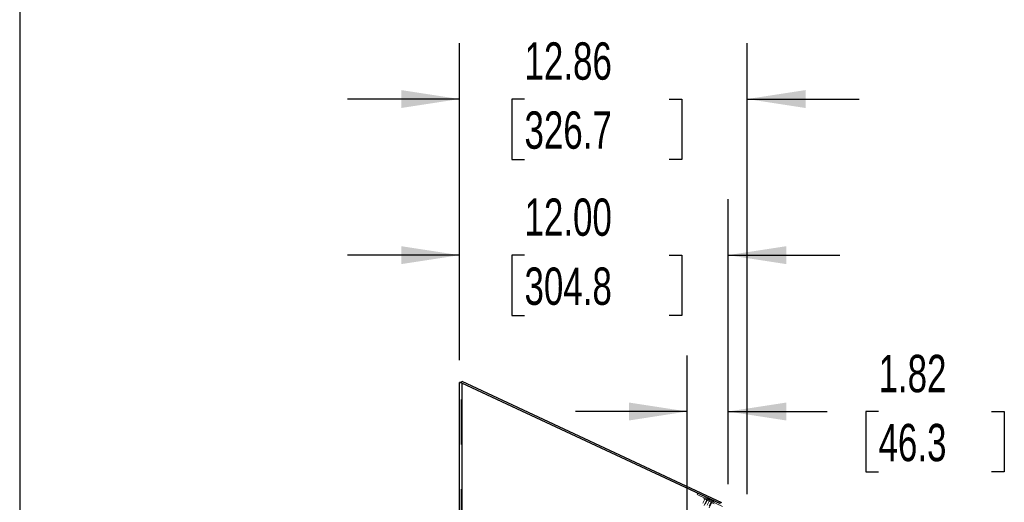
# Model space of a CAD drawing. Header units: inches. Extents: x 0.2 to 10.8, y 0.2 to 8.2.
# Tile 68 of 164: x 0.2 to 2.4, y 5.2 to 6.2. Entities that reach past the tile are written whole.
import ezdxf

# ---------------------------------------------------------------- set-up
doc = ezdxf.new("R2010")
doc.units = ezdxf.units.IN
doc.header["$MEASUREMENT"] = 0
doc.linetypes.add('HIDDEN', pattern=[0.075, 0.05, -0.025])
doc.layers.add('DIMENSIONS', color=140, linetype='Continuous')
doc.layers.add('TEXT', color=140, linetype='Continuous')
doc.styles.add('SLDTEXTSTYLE0', font='TXT', dxfattribs={"width": 0.7})
doc.dimstyles.new('SLDDIMSTYLE1', dxfattribs={"dimtxt": 0.084961, "dimasz": 0.13, "dimexe": 0, "dimexo": 0.0625, "dimgap": 0.02124, "dimtad": 0, "dimtih": 1, "dimtoh": 1, "dimlfac": 20, "dimrnd": 1e-09, "dimzin": 12, "dimdsep": 46, "dimtxsty": 'SLDTEXTSTYLE0', "dimsah": 1, "dimcen": 0.09, "dimadec": 0, "dimazin": 3, "dimtfac": 1, "dimtmove": 0, "dimatfit": 0, "dimfxl": 0, "dimfrac": 2, "dimtolj": 1, "dimtzin": 12, "dimarcsym": 0})
doc.dimstyles.new('SLDDIMSTYLE3', dxfattribs={"dimtxt": 0.084961, "dimasz": 0.13, "dimexe": 0, "dimexo": 0.0625, "dimgap": 0.02124, "dimtad": 0, "dimtih": 1, "dimtoh": 1, "dimlfac": 20, "dimrnd": 1e-09, "dimzin": 4, "dimdsep": 46, "dimtxsty": 'SLDTEXTSTYLE0', "dimsah": 1, "dimcen": 0.09, "dimadec": 0, "dimazin": 1, "dimtfac": 1, "dimtmove": 0, "dimatfit": 0, "dimfxl": 0, "dimfrac": 2, "dimtolj": 1, "dimtzin": 12, "dimarcsym": 0})

# ---------------------------------------------------------------- blocks, each defined once
blk = doc.blocks.new('_D_8')
at = {"layer": 'DIMENSIONS'}
for p, q in [((1.2324, 5.4736), (1.2324, 5.8327)), ((1.8324, 5.1965), (1.8324, 5.8327)), ((1.2324, 5.7077), (0.9824, 5.7077)), ((1.3777, 5.7077), (1.3491, 5.7077)), ((1.3491, 5.7077), (1.3491, 5.5727)), ((1.7008, 5.7077), (1.7293, 5.7077)), ((1.7293, 5.7077), (1.7293, 5.5727)), ((1.8324, 5.7077), (2.0824, 5.7077)), ((1.3491, 5.5727), (1.3777, 5.5727)), ((1.7293, 5.5727), (1.7008, 5.5727))]:
    blk.add_line(p, q, dxfattribs=at)
for points in [[(1.2324, 5.7077), (1.1024, 5.7277), (1.1024, 5.6877)], [(1.8324, 5.7077), (1.9624, 5.6877), (1.9624, 5.7277)]]:
    blk.add_solid(points, dxfattribs=at)
at = {"layer": 'DIMENSIONS', "char_height": 0.08333, "attachment_point": 1, "style": 'SLDTEXTSTYLE0'}
for s, insert in [('12.00', (1.3777, 5.8342)), ('304.8', (1.3777, 5.6801))]:
    blk.add_mtext(s, dxfattribs=dict(at, insert=insert))
blk = doc.blocks.new('_D_9')
at = {"layer": 'DIMENSIONS'}
for p, q in [((1.7413, 5.0288), (1.7413, 5.4837)), ((1.8324, 5.1965), (1.8324, 5.4837)), ((1.7413, 5.3587), (1.4913, 5.3587)), ((1.8324, 5.3587), (2.0535, 5.3587)), ((2.1686, 5.3587), (2.1401, 5.3587)), ((2.1401, 5.3587), (2.1401, 5.2237)), ((2.4211, 5.3587), (2.4496, 5.3587)), ((2.4496, 5.3587), (2.4496, 5.2237)), ((2.1401, 5.2237), (2.1686, 5.2237)), ((2.4496, 5.2237), (2.4211, 5.2237))]:
    blk.add_line(p, q, dxfattribs=at)
for points in [[(1.7413, 5.3587), (1.6113, 5.3787), (1.6113, 5.3387)], [(1.8324, 5.3587), (1.9624, 5.3387), (1.9624, 5.3787)]]:
    blk.add_solid(points, dxfattribs=at)
at = {"layer": 'DIMENSIONS', "char_height": 0.08333, "attachment_point": 1, "style": 'SLDTEXTSTYLE0'}
for s, insert in [('1.82', (2.1686, 5.4852)), ('46.3', (2.1686, 5.3311))]:
    blk.add_mtext(s, dxfattribs=dict(at, insert=insert))
blk = doc.blocks.new('_D_10')
at = {"layer": 'DIMENSIONS'}
for p, q in [((1.2324, 5.4736), (1.2324, 6.1812)), ((1.8755, 5.1739), (1.8755, 6.1812)), ((1.2324, 6.0562), (0.9824, 6.0562)), ((1.3777, 6.0562), (1.3491, 6.0562)), ((1.3491, 6.0562), (1.3491, 5.9212)), ((1.7008, 6.0562), (1.7293, 6.0562)), ((1.7293, 6.0562), (1.7293, 5.9212)), ((1.8755, 6.0562), (2.1255, 6.0562)), ((1.3491, 5.9212), (1.3777, 5.9212)), ((1.7293, 5.9212), (1.7008, 5.9212))]:
    blk.add_line(p, q, dxfattribs=at)
for points in [[(1.2324, 6.0562), (1.1024, 6.0762), (1.1024, 6.0362)], [(1.8755, 6.0562), (2.0055, 6.0362), (2.0055, 6.0762)]]:
    blk.add_solid(points, dxfattribs=at)
at = {"layer": 'DIMENSIONS', "char_height": 0.08333, "attachment_point": 1, "style": 'SLDTEXTSTYLE0'}
for s, insert in [('12.86', (1.3777, 6.1827)), ('326.7', (1.3777, 6.0286))]:
    blk.add_mtext(s, dxfattribs=dict(at, insert=insert))

msp = doc.modelspace()

# ---------------------------------------------------------------- linework, layer by layer
at = {"color": 7, "linetype": 'Continuous', "lineweight": 25}
for p, q in [((1.2360329, 5.4236163), (1.2324329, 5.4236163)), ((1.2324329, 5.4236163), (1.2324329, 5.4232663)), ((1.2324329, 3.085296), (1.2324329, 5.4232663)), ((1.2360329, 5.4232663), (1.2324329, 5.4232663)), ((1.2365448, 5.4230443), (1.2346904, 5.4230443)), ((1.2360329, 5.4236163), (1.2360329, 5.4232663)), ((1.2360502, 5.4230816), (1.2375543, 5.426307)), ((1.2375543, 5.426307), (1.8179862, 5.1556472)), ((1.2378329, 5.422205), (1.2378329, 3.085296)), ((1.8155873, 5.1527937), (1.2378329, 5.422205))]:
    msp.add_line(p, q, dxfattribs=at)
at = {"color": 7, "linetype": 'HIDDEN', "lineweight": 18}
for p, q in [((1.2360329, 3.085296), (1.2360329, 5.4232663)), ((1.2360329, 5.4230443), (1.2360502, 5.4230816)), ((1.2360329, 5.4230443), (1.2378329, 5.422205)), ((1.2367854, 5.4230443), (1.2365448, 5.4230443)), ((1.2378329, 5.422205), (1.2378329, 3.085296)), ((1.7632238, 5.173239), (1.7647452, 5.1765017)), ((1.780217, 5.1653149), (1.7632238, 5.173239)), ((1.7803684, 5.1627617), (1.7764592, 5.1543784)), ((1.7796426, 5.1655828), (1.7786917, 5.1635436)), ((1.7900206, 5.1582609), (1.7786917, 5.1635436)), ((1.7861681, 5.164788), (1.7789044, 5.1492108)), ((1.7817385, 5.1685776), (1.780217, 5.1653149)), ((1.780217, 5.1653149), (1.7817385, 5.1685776)), ((1.7817385, 5.1685776), (1.780217, 5.1653149)), ((1.780217, 5.1653149), (1.7817385, 5.1685776)), ((1.7817385, 5.1685776), (1.780217, 5.1653149)), ((1.780217, 5.1653149), (1.7817385, 5.1685776)), ((1.8204118, 5.1465718), (1.780217, 5.1653149)), ((1.7855819, 5.1603306), (1.7816727, 5.1519473)), ((1.7849672, 5.1630999), (1.7840163, 5.1610607)), ((1.7854124, 5.1668645), (1.784752, 5.1654484)), ((1.784752, 5.1654484), (1.7989131, 5.1588449)), ((1.7866323, 5.1662956), (1.7851109, 5.1630329)), ((1.7874546, 5.1659121), (1.7859332, 5.1626494)), ((1.7900206, 5.1582609), (1.7861113, 5.1498775)), ((1.8013494, 5.1529781), (1.7900206, 5.1582609)), ((1.7902332, 5.1439281), (1.797497, 5.1595053)), ((1.79055, 5.1478077), (1.7944592, 5.1561911)), ((1.7960249, 5.155461), (1.7969757, 5.1575002)), ((1.7979612, 5.1610129), (1.7964397, 5.1577501)), ((1.7989131, 5.1588449), (1.7995734, 5.160261)), ((1.8015639, 5.1593329), (1.8000425, 5.1560701)), ((1.8015639, 5.1593329), (1.8000425, 5.1560701)), ((1.8015639, 5.1593329), (1.8000425, 5.1560701)), ((1.8015639, 5.1593329), (1.8000425, 5.1560701)), ((1.8015639, 5.1593329), (1.8000425, 5.1560701)), ((1.8015639, 5.1593329), (1.8000425, 5.1560701)), ((1.8015639, 5.1593329), (1.8000425, 5.1560701)), ((1.8015639, 5.1593329), (1.8000425, 5.1560701)), ((1.8015639, 5.1593329), (1.8000425, 5.1560701)), ((1.8015639, 5.1593329), (1.8000425, 5.1560701)), ((1.8015639, 5.1593329), (1.8000425, 5.1560701)), ((1.8015639, 5.1593329), (1.8000425, 5.1560701)), ((1.8156399, 5.1567413), (1.8141184, 5.1534786))]:
    msp.add_line(p, q, dxfattribs=at)
at = {"color": 7, "linetype": 'Continuous', "lineweight": 25}
for points, knots in [([(1.2346904, 5.4230443), (1.2339953, 5.4230813), (1.2334211, 5.4231183), (1.2326395, 5.4231923), (1.2324329, 5.4232293), (1.2324329, 5.4232663)], [0, 0, 0, 0, 0.5, 0.5, 1, 1, 1, 1]), ([(1.2378329, 5.422205), (1.2372739, 5.4223449), (1.2367149, 5.4224848), (1.2356504, 5.4227645), (1.235145, 5.4229044), (1.2346904, 5.4230443)], [0, 0, 0, 0, 0.5, 0.5, 1, 1, 1, 1]), ([(1.2361065, 5.4232022), (1.2360984, 5.4232051), (1.2360386, 5.4232264), (1.2360355, 5.4232478), (1.2360329, 5.4232663)], [0, 0, 0, 0, 0.134609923, 1, 1, 1, 1])]:
    msp.add_open_spline(points, degree=3, knots=knots, dxfattribs=at)
at = {"color": 7, "linetype": 'HIDDEN', "lineweight": 18}
msp.add_open_spline([(1.2367854, 5.4230443), (1.2366757, 5.4230628), (1.2364565, 5.4230998), (1.2362241, 5.4231524), (1.2361434, 5.4231866), (1.2361065, 5.4232022)], degree=3, knots=[0, 0, 0, 0, 0.351561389, 0.7031231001, 1, 1, 1, 1], dxfattribs=at)
msp.add_open_spline([(1.2367854, 5.4230443), (1.2370884, 5.4227645), (1.2374602, 5.4224848), (1.2378329, 5.422205)], degree=3, dxfattribs=at)
at = {"layer": 'TEXT'}
msp.add_line((0.25, 8.25), (0.25, 0.25), dxfattribs=at)

# ---------------------------------------------------------------- dimensions: what is measured, and where the dimension line sits
at = {"layer": 'DIMENSIONS'}
for base, p2, dimstyle, picture, middle in [((1.8754896, 6.0562283), (1.8754896, 5.1239057), 'SLDDIMSTYLE1', '_D_10', (1.5392424, 6.0562283)), ((1.8324329, 5.7077194), (1.8324329, 5.146546), 'SLDDIMSTYLE3', '_D_8', (1.5392424, 5.7077194))]:
    dim = msp.add_linear_dim(base=base, p1=(1.2324329, 5.4236163), p2=p2, angle=0, dimstyle=dimstyle, dxfattribs=at)
    dim.commit()
    dim.dimension.update_dxf_attribs({"geometry": picture, "text_midpoint": middle, "dimtype": 160})
dim = msp.add_linear_dim(base=(1.8324329, 5.3587339), p1=(1.7413329, 4.9788022), p2=(1.8324329, 5.146546), dimstyle='SLDDIMSTYLE1', dxfattribs=at)
dim.commit()
dim.dimension.update_dxf_attribs({"geometry": '_D_9', "text_midpoint": (2.2948339, 5.3587339), "dimtype": 160})

doc.saveas('drawing.dxf')
